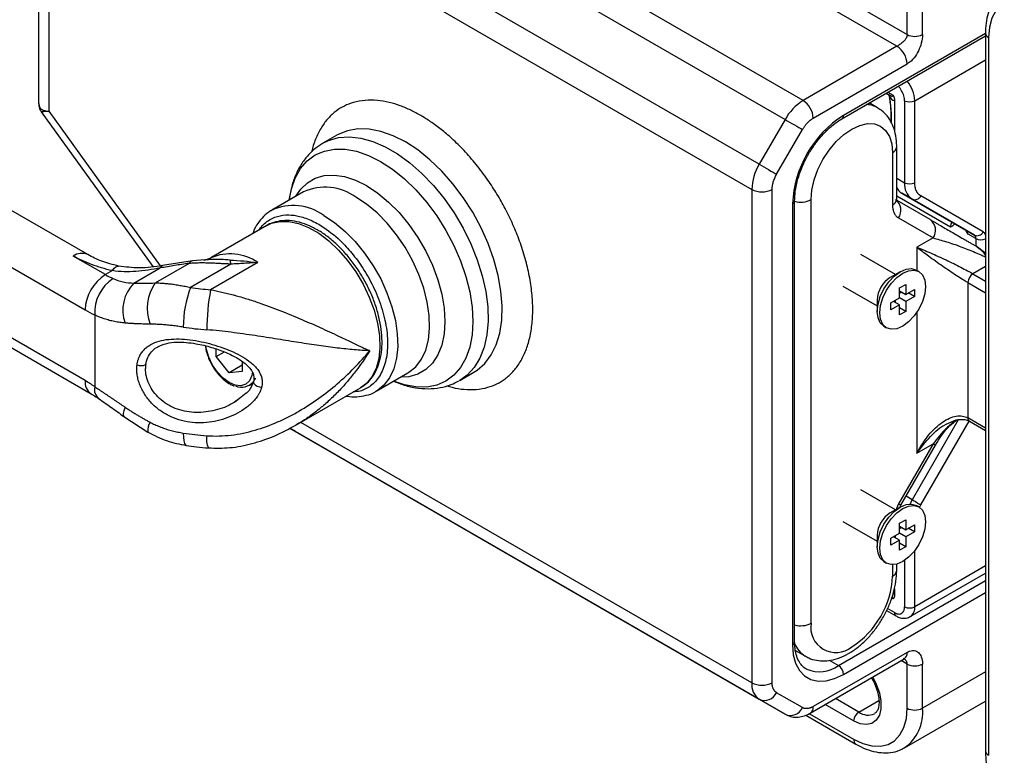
# Model space of a CAD drawing. Header units: millimetres. Extents: x 19 to 819, y 19 to 629.
# Tile 7 of 9: x 577 to 680, y 485 to 561. Entities that reach past the tile are written whole.
import ezdxf

# ---------------------------------------------------------------- set-up
doc = ezdxf.new("R2010")
doc.units = ezdxf.units.MM
doc.header["$LTSCALE"] = 3

msp = doc.modelspace()

# ---------------------------------------------------------------- linework, layer by layer
for p, q in [((658.642, 553.046), (607.655, 582.48)), ((605.78, 580.5), (656.767, 551.066)), ((654.077, 546.408), (603.09, 575.842)), ((602.314, 573.229), (653.301, 543.795)), ((646.883, 572.955), (669.476, 559.912)), ((668.415, 558.688), (646.088, 571.577)), ((579.054, 570.961), (579.054, 552.79)), ((580.153, 551.919), (580.153, 568.77)), ((669.476, 559.912), (669.476, 564.505)), ((671.067, 559.912), (671.067, 564.505)), ((662.691, 551.149), (677.631, 559.774)), ((677.631, 560.028), (662.846, 551.493)), ((677.631, 560.066), (677.631, 485.353)), ((668.415, 558.688), (658.642, 553.046)), ((677.961, 559.607), (677.961, 484.893)), ((659.702, 551.208), (669.476, 556.85)), ((670.271, 553.023), (677.631, 557.272)), ((667.292, 553.805), (667.632, 553.608)), ((667.468, 553.907), (668.008, 553.595)), ((667.636, 553.619), (667.699, 553.572)), ((584.159, 537.004), (556.03, 553.243)), ((579.054, 552.79), (579.098, 552.572)), ((666.399, 552.284), (665.528, 552.787)), ((668.15, 553.095), (668.15, 549.95)), ((669.21, 553.023), (669.21, 544.493)), ((670.271, 544.493), (670.271, 553.023)), ((579.326, 551.862), (590.943, 535.762)), ((591.754, 535.842), (580.153, 551.919)), ((656.767, 551.066), (654.077, 546.408)), ((667.788, 551.41), (667.788, 550.818)), ((667.814, 551.298), (667.814, 550.779)), ((655.888, 545.363), (658.577, 550.021)), ((552.408, 549.42), (583.887, 531.248)), ((608.569, 548.547), (608.651, 548.596)), ((610.114, 549.44), (608.651, 548.596)), ((667.952, 547.625), (667.952, 542.192)), ((668.392, 542.805), (668.392, 548.238)), ((668.392, 544.965), (669.21, 544.493)), ((606.634, 543.534), (603.316, 541.618)), ((653.301, 543.795), (653.301, 492.44)), ((655.422, 492.44), (655.422, 543.795)), ((668.926, 543.388), (669.987, 542.776)), ((675.419, 539.639), (668.926, 543.388)), ((657.543, 542.307), (657.543, 496.377)), ((657.763, 496.683), (657.763, 542.613)), ((659.467, 498.634), (659.467, 542.727)), ((673.983, 539.855), (668.392, 543.083)), ((671.869, 540.648), (668.423, 542.638)), ((669.987, 542.776), (676.48, 539.027)), ((677.385, 539.37), (670.892, 543.119)), ((583.887, 523.899), (552.408, 542.071)), ((553.03, 540.698), (584.508, 522.525)), ((668.574, 540.819), (672.18, 538.737)), ((602.818, 540.032), (596.984, 536.664)), ((676.48, 539.027), (675.419, 539.639)), ((672.18, 538.737), (670.498, 537.766)), ((676.635, 538.683), (675.843, 539.14)), ((676.635, 538.683), (676.635, 537.893)), ((670.498, 537.766), (670.498, 535.356)), ((677.696, 537.099), (676.616, 537.907)), ((676.803, 537.758), (676.616, 537.907)), ((586.008, 534.922), (582.659, 536.856)), ((595.07, 536.345), (591.952, 535.862)), ((596.356, 536.464), (595.07, 536.345)), ((596.427, 536.437), (596.23, 536.42)), ((601.859, 536.181), (596.954, 533.35)), ((668.255, 534.941), (664.656, 537.018)), ((586.729, 535.338), (586.008, 534.922)), ((588.977, 534.048), (591.7, 535.62)), ((594.719, 536.089), (591.203, 534.059)), ((599.073, 536.016), (594.864, 533.586)), ((668.747, 535.225), (667.7, 534.62)), ((670.7, 535.239), (670.435, 535.392)), ((677.631, 535.76), (676.331, 535.01)), ((675.801, 534.091), (675.801, 520.006)), ((675.801, 534.091), (677.631, 533.034)), ((676.331, 535.01), (677.631, 534.259)), ((662.763, 533.737), (666.361, 531.66)), ((668.695, 533.541), (669.331, 533.908)), ((668.695, 532.5), (668.695, 533.541)), ((668.695, 533.235), (669.331, 532.867)), ((668.695, 532.99), (668.907, 533.112)), ((669.331, 533.908), (669.331, 532.867)), ((669.331, 532.867), (670.233, 533.388)), ((670.233, 533.388), (670.233, 532.653)), ((666.361, 532.301), (666.361, 531.092)), ((667.793, 531.98), (668.695, 532.5)), ((668.695, 531.765), (668.058, 532.133)), ((668.27, 532.01), (668.27, 532.255)), ((669.331, 532.133), (668.695, 532.5)), ((670.233, 532.653), (669.331, 532.133)), ((669.331, 532.133), (669.331, 531.091)), ((670.233, 532.653), (669.596, 533.02)), ((667.793, 531.245), (667.793, 531.98)), ((668.695, 531.765), (667.793, 531.245)), ((668.695, 530.724), (668.695, 531.765)), ((669.331, 531.091), (668.695, 531.459)), ((669.331, 531.091), (668.695, 530.724)), ((670.498, 531.016), (670.498, 516.331)), ((584.888, 530.728), (584.888, 523.264)), ((667.06, 529.546), (667.325, 529.393)), ((597.536, 526.385), (597.536, 527.184)), ((597.536, 526.385), (598.397, 526.882)), ((598.889, 524.703), (597.536, 526.385)), ((600.241, 525.483), (598.889, 524.703)), ((600.241, 525.864), (600.241, 524.823)), ((600.241, 524.823), (598.889, 524.703)), ((614.19, 522.782), (617.508, 524.698)), ((622.9, 523.913), (622.83, 523.873)), ((622.9, 523.913), (624.363, 524.757)), ((600.976, 523.381), (601.331, 523.586)), ((605.842, 519.262), (612.567, 523.144)), ((614.279, 522.835), (614.19, 522.782)), ((600.651, 522.569), (599.431, 521.623)), ((587.933, 520.153), (590.43, 518.529)), ((674.782, 519.804), (669.987, 511.5)), ((677.631, 518.949), (675.801, 520.006)), ((605.78, 518.604), (605.197, 518.94)), ((605.197, 518.94), (654.077, 490.723)), ((653.301, 492.44), (606.34, 519.549)), ((670.892, 510.977), (675.921, 519.687)), ((673.525, 519.347), (674.335, 519.706)), ((675.956, 519.662), (677.631, 518.695)), ((656.767, 489.17), (605.78, 518.604)), ((672.18, 517.302), (668.574, 511.056)), ((668.812, 510.918), (672.418, 517.165)), ((670.498, 516.331), (672.18, 517.302)), ((668.255, 510.444), (664.656, 512.522)), ((669.987, 511.5), (669.357, 511.863)), ((668.747, 510.729), (667.7, 510.124)), ((668.574, 511.056), (668.298, 510.42)), ((668.697, 510.7), (668.812, 510.918)), ((670.7, 510.743), (670.435, 510.896)), ((670.77, 510.695), (670.892, 510.977)), ((662.763, 509.241), (666.361, 507.164)), ((668.695, 509.045), (669.331, 509.412)), ((668.695, 508.004), (668.695, 509.045)), ((668.695, 508.739), (669.331, 508.371)), ((668.695, 508.494), (668.907, 508.616)), ((669.331, 509.412), (669.331, 508.371)), ((669.331, 508.371), (670.233, 508.892)), ((670.233, 508.157), (669.596, 508.524)), ((670.233, 508.892), (670.233, 508.157)), ((666.361, 507.804), (666.361, 506.595)), ((667.793, 507.483), (668.695, 508.004)), ((667.793, 506.748), (667.793, 507.483)), ((668.695, 507.269), (668.058, 507.636)), ((668.27, 507.514), (668.27, 507.759)), ((669.331, 507.636), (668.695, 508.004)), ((670.233, 508.157), (669.331, 507.636)), ((669.331, 507.636), (669.331, 506.595)), ((668.695, 507.269), (667.793, 506.748)), ((668.695, 506.228), (668.695, 507.269)), ((669.331, 506.595), (668.695, 506.963)), ((669.331, 506.595), (668.695, 506.228)), ((670.271, 500.356), (670.271, 506.205)), ((667.06, 505.05), (667.325, 504.897)), ((667.952, 504.739), (667.952, 503.532)), ((668.392, 504.145), (668.392, 504.801)), ((669.21, 505.188), (669.21, 500.356)), ((677.631, 504.605), (670.271, 500.356)), ((669.805, 499.326), (677.631, 503.844)), ((662.316, 494.233), (677.631, 503.074)), ((662.846, 493.314), (677.631, 501.849)), ((668.065, 501.926), (668.15, 501.508)), ((668.15, 502.235), (668.15, 501.508)), ((668.008, 501.173), (667.875, 501.249)), ((667.335, 499.96), (668.305, 499.4)), ((668.15, 499.743), (667.436, 500.156)), ((657.849, 495.806), (658.899, 495.2)), ((669.476, 495.61), (659.702, 489.968)), ((659.391, 489.281), (669.165, 494.923)), ((661.362, 494.783), (662.316, 494.233)), ((669.476, 494.385), (668.854, 494.744)), ((669.165, 494.923), (669.221, 494.955)), ((669.476, 489.792), (669.476, 494.385)), ((671.067, 489.792), (671.067, 494.385)), ((659.038, 493.846), (658.941, 493.898)), ((677.631, 493.582), (671.067, 489.792)), ((658.577, 489.857), (655.888, 491.41)), ((654.077, 490.723), (656.767, 489.17)), ((663.907, 488.475), (660.951, 490.181)), ((664.437, 489.393), (662.012, 490.794)), ((664.437, 489.393), (666.542, 490.608)), ((669.202, 485.671), (677.631, 490.537)), ((658.916, 489.077), (664.14, 486.061)), ((659.317, 489.226), (663.907, 486.576))]:
    msp.add_line(p, q)
at = {"flags": 128}
for points in [[(683.529, 562.823), (682.562, 563.283), (681.625, 563.534), (680.745, 563.568), (679.95, 563.385), (679.264, 562.988), (678.707, 562.391), (678.297, 561.612), (678.045, 560.675), (677.961, 559.607)], [(656.767, 551.066), (656.988, 550.938), (657.23, 550.799), (657.482, 550.653), (657.736, 550.506), (657.982, 550.365), (658.209, 550.233), (658.41, 550.117), (658.577, 550.021)], [(659.467, 542.727), (659.548, 543.73), (659.79, 544.788), (660.182, 545.862), (660.71, 546.909), (661.352, 547.889), (662.086, 548.765), (662.882, 549.504), (663.71, 550.076), (664.537, 550.459), (665.333, 550.64), (666.067, 550.611), (666.71, 550.372), (667.237, 549.935), (667.629, 549.314), (667.871, 548.534), (667.952, 547.625)], [(667.788, 551.409), (667.794, 551.353), (667.814, 551.298)], [(617.238, 548.734), (615.95, 549.383), (614.682, 549.829), (613.457, 550.067), (612.293, 550.092), (611.211, 549.903), (610.228, 549.504), (610.143, 549.457)], [(608.651, 548.596), (609.244, 548.885), (610.279, 549.18), (611.404, 549.262), (612.601, 549.13), (613.85, 548.788), (615.13, 548.239), (616.421, 547.494), (617.702, 546.564), (618.951, 545.464), (620.148, 544.214), (621.273, 542.833), (622.308, 541.344), (623.235, 539.771), (624.04, 538.141), (624.709, 536.479), (625.232, 534.814), (625.599, 533.173), (625.805, 531.582), (625.847, 530.068), (625.723, 528.655), (625.436, 527.367), (624.99, 526.225), (624.392, 525.248), (623.654, 524.452), (622.9, 523.913)], [(624.356, 524.754), (624.697, 524.97), (625.502, 525.671), (626.172, 526.559), (626.694, 527.621), (627.062, 528.838), (627.268, 530.191), (627.309, 531.658), (627.185, 533.213), (626.898, 534.833), (626.452, 536.49), (625.855, 538.156), (625.116, 539.806), (624.248, 541.41), (623.265, 542.945), (622.183, 544.383), (621.019, 545.701), (619.794, 546.878), (618.527, 547.895), (617.238, 548.734)], [(605.138, 542.67), (605.368, 543.836), (605.772, 544.977), (606.328, 545.958), (607.026, 546.762), (607.855, 547.375), (608.8, 547.787), (609.846, 547.99), (610.973, 547.981), (612.163, 547.76), (613.396, 547.332), (614.651, 546.703)], [(614.651, 546.703), (615.905, 545.884), (617.138, 544.889), (618.328, 543.735), (619.456, 542.442), (620.501, 541.032), (621.446, 539.529), (622.275, 537.959), (622.974, 536.349), (623.53, 534.726), (623.934, 533.118), (624.179, 531.553), (624.261, 530.057), (624.179, 528.656), (623.934, 527.374), (623.53, 526.233), (622.974, 525.252), (622.275, 524.448), (621.446, 523.835), (620.501, 523.423), (619.456, 523.22), (618.328, 523.229), (617.138, 523.45), (616.012, 523.834)], [(654.077, 546.408), (654.299, 546.28), (654.54, 546.141), (654.793, 545.995), (655.047, 545.848), (655.292, 545.707), (655.52, 545.575), (655.721, 545.459), (655.888, 545.363)], [(605.838, 543.074), (606.335, 543.818), (607.033, 544.491), (607.855, 544.966), (608.787, 545.234), (609.808, 545.288), (610.899, 545.128), (612.036, 544.758), (613.196, 544.183)], [(613.196, 544.183), (614.357, 543.417), (615.494, 542.475), (616.584, 541.376), (617.606, 540.143), (618.537, 538.8), (619.36, 537.375), (620.057, 535.896), (620.615, 534.395), (621.022, 532.901), (621.269, 531.445), (621.352, 530.057), (621.269, 528.765), (621.022, 527.594), (620.615, 526.57), (620.057, 525.713), (619.36, 525.04), (618.537, 524.564), (617.606, 524.297), (616.712, 524.238)], [(617.508, 524.698), (617.607, 524.757), (618.325, 525.339), (618.91, 526.108), (619.349, 527.047), (619.633, 528.138), (619.756, 529.355), (619.715, 530.675), (619.511, 532.067), (619.149, 533.503), (618.635, 534.953), (617.982, 536.384), (617.203, 537.767), (616.314, 539.072), (615.335, 540.272), (614.287, 541.34), (613.191, 542.255), (612.071, 542.996)], [(602.818, 540.032), (603.306, 540.262), (604.169, 540.465), (605.115, 540.46), (606.121, 540.247), (607.164, 539.83), (608.22, 539.221), (609.263, 538.433), (610.269, 537.484), (611.215, 536.397), (612.079, 535.198), (612.839, 533.913), (613.479, 532.575), (613.983, 531.213), (614.34, 529.86), (614.541, 528.547), (614.581, 527.306), (614.46, 526.165), (614.181, 525.151), (613.749, 524.288), (613.175, 523.596), (612.567, 523.144)], [(608.753, 541.08), (609.872, 540.339), (610.968, 539.425), (612.017, 538.356), (612.996, 537.157), (613.884, 535.851), (614.664, 534.468), (615.317, 533.037), (615.83, 531.588), (616.193, 530.151), (616.396, 528.759), (616.437, 527.44), (616.315, 526.222), (616.031, 525.132), (615.592, 524.192), (615.007, 523.423), (614.289, 522.841), (614.279, 522.835)], [(586.729, 535.338), (586.919, 535.585), (587.102, 535.747), (587.274, 535.82), (587.377, 535.818)], [(667.06, 529.546), (667.06, 529.546), (666.681, 529.898), (666.443, 530.425), (666.361, 531.092), (666.443, 531.852), (666.681, 532.654), (667.06, 533.444), (667.554, 534.167), (668.13, 534.775), (668.748, 535.225), (669.365, 535.488), (669.941, 535.545), (670.435, 535.392)], [(666.626, 530.939), (666.708, 531.699), (666.946, 532.501), (667.325, 533.291), (667.82, 534.014), (668.395, 534.622), (669.013, 535.072), (669.631, 535.335), (670.206, 535.392), (670.7, 535.239), (671.08, 534.887), (671.318, 534.36), (671.399, 533.694), (671.318, 532.934), (671.08, 532.131), (670.7, 531.342), (670.206, 530.618), (669.631, 530.011), (669.013, 529.56), (668.395, 529.298), (667.82, 529.241), (667.325, 529.393), (666.946, 529.745), (666.708, 530.272), (666.626, 530.939)], [(596.776, 526.317), (596.532, 527.137), (596.475, 527.49)], [(601.312, 524.786), (601.245, 524.416), (601.001, 523.878), (600.614, 523.518), (600.108, 523.362), (599.52, 523.42), (598.889, 523.689), (598.257, 524.149), (597.669, 524.77), (597.164, 525.51), (596.776, 526.317)], [(601.599, 524.16), (601.586, 524.126), (601.473, 523.89)], [(601.426, 523.815), (601.426, 523.813), (601.428, 523.684), (601.5, 523.55), (601.635, 523.424), (601.82, 523.318), (602.038, 523.243), (602.267, 523.205)], [(588.049, 521.13), (587.913, 520.756), (587.851, 520.458), (587.867, 520.249), (587.933, 520.153)], [(594.109, 518.437), (594.123, 517.991), (594.166, 517.627), (594.236, 517.358), (594.33, 517.195), (594.419, 517.146)], [(667.06, 505.05), (667.06, 505.05), (666.681, 505.402), (666.443, 505.929), (666.361, 506.595), (666.443, 507.356), (666.681, 508.158), (667.06, 508.948), (667.554, 509.671), (668.13, 510.278), (668.748, 510.729), (669.365, 510.992), (669.941, 511.049), (670.435, 510.896)], [(666.626, 506.442), (666.708, 507.203), (666.946, 508.005), (667.325, 508.795), (667.82, 509.518), (668.395, 510.125), (669.013, 510.576), (669.631, 510.839), (670.206, 510.895), (670.7, 510.743), (671.08, 510.391), (671.318, 509.864), (671.399, 509.198), (671.318, 508.438), (671.08, 507.635), (670.7, 506.846), (670.206, 506.122), (669.631, 505.515), (669.013, 505.064), (668.395, 504.802), (667.82, 504.745), (667.325, 504.897), (666.946, 505.249), (666.708, 505.776), (666.626, 506.442)], [(668.574, 511.056), (668.699, 510.983), (668.78, 510.937), (668.811, 510.919), (668.812, 510.918)], [(669.987, 511.5), (669.812, 511.176), (669.752, 511.053)], [(669.987, 511.5), (670.098, 511.436), (670.219, 511.366), (670.345, 511.293), (670.472, 511.22), (670.595, 511.149), (670.709, 511.083), (670.809, 511.025), (670.892, 510.977)], [(657.543, 496.377), (657.624, 495.36), (657.863, 494.467), (658.254, 493.725), (658.784, 493.156), (659.438, 492.779), (660.195, 492.604), (661.033, 492.636), (661.926, 492.875), (662.846, 493.314)], [(665.886, 493.03), (666.264, 492.3), (666.585, 491.409), (666.75, 490.539), (666.75, 489.742), (666.585, 489.063), (666.264, 488.543), (665.806, 488.21), (665.238, 488.085), (664.592, 488.175), (663.907, 488.475)], [(663.907, 486.576), (664.874, 486.116), (665.812, 485.865), (666.691, 485.83), (667.486, 486.014), (668.173, 486.411), (668.73, 487.007), (669.14, 487.787), (669.391, 488.724), (669.476, 489.792)]]:
    msp.add_lwpolyline(points, dxfattribs=at)
for centre, radius, start, end in [((670.271, 561.448), 1.729, 242.60967, 297.39033), ((678.169, 560.104), 0.539, 184.04307, 247.2623), ((667.173, 556.746), 2.305, 2.60548, 57.39452), ((666.816, 552.862), 3.459, 2.67148, 39.6377), ((661.505, 548.455), 5.41, 121.95467, 151.14439), ((657.399, 551.104), 2.305, 2.60548, 57.39452), ((665.072, 549.941), 2.692, 59.65779, 86.19537), ((669.741, 554.046), 1.153, 242.60967, 297.39033), ((669.009, 541.811), 11.476, 122.4764, 177.5236), ((662.471, 551.456), 0.377, 305.73001, 5.61759), ((667.674, 548.289), 0.719, 292.73763, 355.95764), ((658.708, 543.61), 5.411, 148.85627, 178.0435), ((671.088, 544.308), 1.887, 174.37962, 234.30196), ((669.741, 545.516), 1.153, 242.60967, 297.39033), ((608.894, 538.63), 5.4, 53.95184, 114.73771), ((654.361, 545.842), 2.306, 242.60967, 297.39033), ((669.644, 544.588), 1.398, 206.35304, 239.11089), ((657.387, 542.651), 0.377, 294.38135, 354.22848), ((658.396, 544.835), 2.365, 254.46393, 296.92502), ((667.641, 542.88), 0.754, 294.37466, 354.3052), ((667.443, 541.616), 1.383, 324.81491, 53.64876), ((670.265, 543.41), 0.692, 246.35693, 335.1837), ((605.577, 536.719), 5.395, 53.93801, 114.89286), ((671.049, 539.534), 1.383, 324.81491, 53.64876), ((675.093, 539.81), 1.111, 149.23025, 177.65689), ((676.757, 539.66), 0.692, 246.35693, 335.1837), ((676.26, 538.72), 0.377, 354.37962, 54.30196), ((677.168, 539.722), 1.168, 242.8269, 293.36749), ((583.537, 535.629), 1.509, 65.69288, 125.61758), ((595.169, 535.841), 0.514, 101.03112, 151.06923), ((598.994, 532.11), 4.978, 54.87485, 113.81469), ((595.643, 535.541), 3.463, 7.88211, 15.07226), ((592.042, 535.515), 0.359, 104.5898, 162.91274), ((588.493, 531.038), 4.61, 122.60548, 177.39452), ((589.138, 530.956), 4.256, 123.34383, 183.07341), ((590.929, 543.423), 9.822, 239.93663, 245.13325), ((669.22, 532.197), 2.86, 122.08586, 177.91952), ((676.952, 534.039), 1.153, 122.60548, 177.39452), ((591.805, 531.232), 3.991, 135.12638, 199.77252), ((594.855, 531.42), 4.506, 144.14564, 201.5013), ((605.86, 529.44), 11.752, 159.34602, 179.90493), ((599.128, 562.038), 28.77, 261.47688, 265.66648), ((618.892, 529.185), 22.33, 169.25082, 180.00477), ((590.12, 542.016), 12.442, 239.93663, 245.13325), ((599.114, 562.86), 33.774, 261.47688, 265.66648), ((589.746, 526.531), 1.076, 245.72188, 294.80855), ((585.39, 523.751), 1.51, 174.3907, 234.17493), ((576.655, 511.399), 14.441, 55.24083, 59.94578), ((586.129, 522.992), 1.27, 167.67492, 231.66554), ((600.202, 524.74), 1.535, 244.70364, 322.9092), ((676.169, 519.965), 0.37, 173.70115, 234.98667), ((591.847, 518.749), 1.434, 145.673, 188.81343), ((599.114, 551.837), 33.774, 261.47688, 265.66648), ((598.62, 517.779), 2.093, 169.49828, 205.25705), ((490.567, 202.615), 363.334, 59.9665, 60.00991), ((669.22, 507.701), 2.86, 122.08586, 177.91952), ((658.741, 503.951), 9.221, 302.60548, 357.39452), ((667.641, 504.22), 0.754, 294.3762, 354.28751), ((669.741, 501.38), 1.153, 242.60967, 297.39033), ((669.141, 500.246), 1.136, 306.32979, 5.56511), ((668.525, 499.707), 0.377, 174.38023, 234.29499), ((658.4, 500.7), 2.325, 254.08505, 297.3039), ((662.053, 498.214), 2.62, 170.78596, 309.20329), ((657.388, 496.72), 0.377, 294.37466, 354.3052), ((660.356, 497.627), 2.832, 202.48269, 238.23383), ((668.741, 495.529), 0.739, 305.01333, 6.29885), ((660.323, 497.036), 3.439, 248.05376, 305.4088), ((661.695, 493.262), 1.153, 2.60548, 57.39452), ((670.271, 495.92), 1.729, 242.60967, 297.39033), ((655.178, 492.255), 1.887, 174.37962, 234.30196), ((654.361, 494.487), 2.306, 242.60967, 297.39033), ((654.632, 491.99), 1.384, 246.35693, 335.1837), ((657.321, 490.437), 1.384, 246.35693, 335.1837), ((658.968, 489.887), 0.739, 304.81999, 6.31651), ((665.059, 488.422), 1.153, 122.60548, 177.39452), ((665.402, 490.713), 1.634, 233.83447, 294.55635), ((666.7, 489.288), 4.396, 304.28683, 6.57983), ((670.271, 491.327), 1.729, 242.60967, 297.39033), ((664.442, 486.508), 0.539, 172.74252, 235.96005), ((678.194, 485.409), 0.566, 185.6948, 245.62534)]:
    msp.add_arc(centre, radius, start, end)
msp.add_ellipse((675.963, 538.459), major_axis=(-0.625, 1.194), ratio=0.1787227, start_param=5.2230096, end_param=6.0084077)
for points, knots in [([(679.906, 564.662), (679.793, 564.606), (679.416, 564.423), (678.89, 563.923), (678.353, 563.201), (677.96, 562.336), (677.711, 561.361), (677.636, 560.579), (677.632, 560.138), (677.631, 560.066)], [0, 0, 0, 0, 0.0748986, 0.2480983, 0.4212486, 0.5982406, 0.7811692, 0.964335, 1, 1, 1, 1]), ([(669.476, 559.912), (669.475, 559.889), (669.474, 559.843), (669.463, 559.773), (669.446, 559.702), (669.423, 559.632), (669.393, 559.562), (669.342, 559.464), (669.248, 559.331), (669.104, 559.18), (668.938, 559.041), (668.798, 558.939), (668.685, 558.861), (668.597, 558.801), (668.506, 558.742), (668.446, 558.706), (668.415, 558.688)], [0, 0, 0, 0, 0.0465296, 0.0929957, 0.1394677, 0.1860152, 0.2327071, 0.2796121, 0.3859624, 0.5192601, 0.6321269, 0.7443029, 0.8043594, 0.8618929, 0.9289399, 1, 1, 1, 1]), ([(671.067, 559.912), (671.067, 559.6), (671.019, 559.308), (670.876, 558.748), (670.778, 558.48), (670.532, 557.966), (670.383, 557.719), (670.01, 557.254), (669.788, 557.031), (669.476, 556.85)], [0, 0, 0, 0, 0.25, 0.25, 0.5, 0.5, 0.75, 0.75, 1, 1, 1, 1]), ([(667.545, 553.757), (667.567, 553.642), (667.633, 553.293), (667.711, 552.697), (667.776, 552.008), (667.784, 551.607), (667.788, 551.408)], [0, 0, 0, 0, 0.143131, 0.4347336, 0.7193168, 1, 1, 1, 1]), ([(668.15, 553.095), (668.145, 553.088), (668.135, 553.073), (668.119, 553.057), (668.101, 553.046), (668.081, 553.041), (668.047, 553.039), (667.997, 553.058), (667.899, 553.135), (667.79, 553.275), (667.676, 553.461), (667.617, 553.574), (667.587, 553.63)], [0, 0, 0, 0, 0.0360546, 0.073413, 0.1122334, 0.1526571, 0.1948092, 0.310466, 0.4362798, 0.7121845, 0.8542214, 1, 1, 1, 1]), ([(667.587, 553.63), (667.596, 553.578), (667.614, 553.473), (667.639, 553.315), (667.663, 553.159), (667.685, 553.004), (667.705, 552.85), (667.723, 552.698), (667.74, 552.546), (667.761, 552.346), (667.782, 552.102), (667.8, 551.821), (667.811, 551.55), (667.813, 551.382), (667.814, 551.298)], [0, 0, 0, 0, 0.064975, 0.1292768, 0.1930206, 0.2563242, 0.3193083, 0.382095, 0.4448079, 0.507571, 0.6319309, 0.754749, 0.8770823, 1, 1, 1, 1]), ([(667.699, 553.572), (667.723, 553.559), (667.77, 553.536), (667.834, 553.512), (667.888, 553.499), (667.931, 553.497), (667.965, 553.506), (667.989, 553.525), (668.005, 553.553), (668.007, 553.581), (668.008, 553.595)], [0, 0, 0, 0, 0.1996189, 0.375176, 0.5272089, 0.656549, 0.7634797, 0.8537089, 0.9307156, 1, 1, 1, 1]), ([(668.008, 553.595), (668.017, 553.579), (668.036, 553.548), (668.06, 553.498), (668.082, 553.447), (668.101, 553.394), (668.124, 553.317), (668.146, 553.214), (668.148, 553.136), (668.15, 553.095)], [0, 0, 0, 0, 0.0967112, 0.1941554, 0.2933275, 0.3951717, 0.5005606, 0.7420531, 1, 1, 1, 1]), ([(669.21, 553.023), (669.196, 553.185), (669.175, 553.435), (669.074, 553.709), (668.994, 553.894), (668.858, 554.153), (668.69, 554.424), (668.555, 554.533), (668.554, 554.534)], [0, 0, 0, 0, 0.3191064, 0.4926144, 0.5031608, 0.6664052, 0.9986763, 1, 1, 1, 1]), ([(579.074, 552.581), (579.092, 552.441), (579.124, 552.185), (579.259, 551.969), (579.32, 551.871)], [0, 0, 0, 0, 0.5463214, 1, 1, 1, 1]), ([(579.098, 552.572), (579.107, 552.514), (579.135, 552.322), (579.342, 552.131), (579.678, 551.976), (579.994, 551.938), (580.153, 551.919)], [0, 0, 0, 0, 0.1260467, 0.417169, 0.7085175, 1, 1, 1, 1]), ([(618.829, 551.49), (618.484, 551.679), (617.771, 552.069), (616.676, 552.522), (615.509, 552.877), (614.284, 553.083), (613.026, 553.095), (611.881, 552.889), (610.875, 552.5), (609.998, 551.961), (609.204, 551.239), (608.496, 550.311), (607.933, 549.181), (607.595, 548.293), (607.502, 547.757), (607.492, 547.704)], [0, 0, 0, 0, 0.06647113, 0.13735135, 0.21257503, 0.29732384, 0.38717254, 0.48195194, 0.56049481, 0.63905534, 0.72426887, 0.80949998, 0.89982417, 0.99016594, 1, 1, 1, 1]), ([(580.153, 551.919), (579.886, 551.896), (579.486, 551.861), (579.3, 551.874), (579.331, 551.87), (579.336, 551.87)], [0, 0, 0, 0, 0.623642, 0.9364788, 1, 1, 1, 1]), ([(668.392, 548.238), (668.386, 548.437), (668.372, 549.008), (668.215, 549.854), (667.882, 550.729), (667.415, 551.442), (666.928, 551.959), (666.561, 552.162), (666.432, 552.233)], [0, 0, 0, 0, 0.1193741, 0.3410433, 0.5356148, 0.7216585, 0.9019258, 1, 1, 1, 1]), ([(621.555, 523.361), (621.736, 523.303), (622.346, 523.108), (623.373, 522.958), (624.632, 522.937), (625.777, 523.146), (626.783, 523.534), (627.66, 524.073), (628.455, 524.794), (629.159, 525.726), (629.737, 526.845), (630.169, 528.162), (630.437, 529.641), (630.526, 531.264), (630.437, 532.992), (630.169, 534.779), (629.737, 536.596), (629.16, 538.381), (628.455, 540.126), (627.66, 541.766), (626.783, 543.317), (625.778, 544.866), (624.632, 546.395), (623.375, 547.835), (622.15, 549.043), (620.982, 550.036), (619.887, 550.848), (619.174, 551.281), (618.829, 551.49)], [0, 0, 0, 0, 0.0164078, 0.0553557, 0.0966473, 0.1402049, 0.1763007, 0.2124046, 0.2515661, 0.2907356, 0.3322457, 0.3737639, 0.4165566, 0.4593575, 0.5021502, 0.5449511, 0.5864613, 0.6279795, 0.6671409, 0.7063104, 0.7424062, 0.7785102, 0.8220607, 0.8633511, 0.9023072, 0.9368687, 0.9694478, 1, 1, 1, 1]), ([(657.763, 542.613), (657.766, 542.774), (657.777, 543.246), (657.897, 544.093), (658.167, 545.148), (658.569, 546.222), (659.088, 547.279), (659.711, 548.286), (660.417, 549.212), (661.181, 550.023), (661.951, 550.685), (662.454, 551.001), (662.691, 551.149)], [0, 0, 0, 0, 0.05490654, 0.16048295, 0.26652402, 0.37297545, 0.47972759, 0.5866135, 0.69343044, 0.79994738, 0.90598077, 1, 1, 1, 1]), ([(658.577, 550.021), (658.599, 550.057), (658.642, 550.13), (658.71, 550.236), (658.781, 550.339), (658.855, 550.439), (658.932, 550.535), (659.011, 550.628), (659.113, 550.74), (659.24, 550.866), (659.391, 550.997), (659.546, 551.113), (659.65, 551.177), (659.702, 551.208)], [0, 0, 0, 0, 0.0719773, 0.1433971, 0.2144842, 0.2854665, 0.3565728, 0.4280308, 0.5000648, 0.6256162, 0.7499742, 0.8743615, 1, 1, 1, 1]), ([(608.552, 548.52), (608.286, 548.35), (607.704, 547.978), (606.947, 547.204), (606.27, 546.261), (605.737, 545.179), (605.337, 543.983), (605.2, 543.107), (605.132, 542.667)], [0, 0, 0, 0, 0.1389631, 0.3054264, 0.4731838, 0.6446524, 0.8212822, 1, 1, 1, 1]), ([(655.422, 543.795), (655.422, 543.83), (655.423, 543.899), (655.431, 544.006), (655.443, 544.115), (655.461, 544.226), (655.483, 544.338), (655.51, 544.452), (655.55, 544.596), (655.607, 544.77), (655.688, 544.97), (655.78, 545.169), (655.852, 545.298), (655.888, 545.363)], [0, 0, 0, 0, 0.0719773, 0.1433971, 0.2144842, 0.2854665, 0.3565728, 0.4280308, 0.5000648, 0.6256162, 0.7499742, 0.8743615, 1, 1, 1, 1]), ([(670.892, 543.119), (670.868, 543.134), (670.819, 543.164), (670.751, 543.216), (670.687, 543.273), (670.628, 543.337), (670.572, 543.406), (670.521, 543.481), (670.474, 543.561), (670.418, 543.676), (670.359, 543.831), (670.308, 544.035), (670.277, 544.255), (670.273, 544.413), (670.271, 544.493)], [0, 0, 0, 0, 0.0630226, 0.1255953, 0.187868, 0.2499929, 0.3121234, 0.3744126, 0.4370126, 0.5000732, 0.6256333, 0.7499929, 0.8743746, 1, 1, 1, 1]), ([(668.417, 542.587), (668.413, 542.594), (668.404, 542.607), (668.395, 542.743), (668.392, 542.805)], [0, 0, 0, 0, 0.5515639, 1, 1, 1, 1]), ([(603.31, 541.602), (603.276, 541.587), (602.962, 541.443), (602.464, 541.001), (601.861, 540.275), (601.49, 539.652), (601.362, 539.249), (601.34, 539.179)], [0, 0, 0, 0, 0.0366562, 0.3355119, 0.6340009, 0.9361818, 1, 1, 1, 1]), ([(667.952, 542.192), (667.953, 542.152), (667.954, 542.072), (667.961, 541.957), (667.974, 541.845), (667.992, 541.737), (668.014, 541.634), (668.042, 541.534), (668.075, 541.439), (668.125, 541.317), (668.2, 541.178), (668.307, 541.034), (668.43, 540.911), (668.526, 540.85), (668.574, 540.819)], [0, 0, 0, 0, 0.0630226, 0.1255953, 0.187868, 0.2499929, 0.3121234, 0.3744126, 0.4370126, 0.5000732, 0.6256333, 0.7499929, 0.8743746, 1, 1, 1, 1]), ([(602.005, 539.563), (602.109, 539.71), (602.35, 540.05), (602.805, 540.449), (603.341, 540.782), (604.075, 541.064), (605.025, 541.187), (606.041, 541.054), (606.874, 540.804), (607.545, 540.531), (607.996, 540.285), (608.222, 540.162)], [0, 0, 0, 0, 0.0826535, 0.190607, 0.2901457, 0.3896479, 0.5696625, 0.7306726, 0.8205941, 0.9101, 1, 1, 1, 1]), ([(608.067, 539.586), (607.883, 539.687), (607.352, 539.979), (606.467, 540.326), (605.435, 540.551), (604.441, 540.575), (603.532, 540.375), (602.927, 540.142), (602.67, 539.934), (602.645, 539.915)], [0, 0, 0, 0, 0.0956274, 0.2766715, 0.4576739, 0.6366646, 0.8116717, 0.9820713, 1, 1, 1, 1]), ([(671.869, 540.648), (671.912, 540.623), (671.999, 540.573), (672.134, 540.495), (672.273, 540.415), (672.416, 540.332), (672.562, 540.248), (672.713, 540.161), (672.999, 539.996), (673.436, 539.743), (674.049, 539.389), (674.686, 539.021), (675.232, 538.706), (675.667, 538.455), (675.984, 538.272), (676.3, 538.09), (676.511, 537.967), (676.616, 537.907)], [0, 0, 0, 0, 0.0379449, 0.0757584, 0.1134634, 0.1510826, 0.1886392, 0.2261562, 0.263657, 0.3970179, 0.5275357, 0.6541951, 0.7765553, 0.8342571, 0.890598, 0.9457756, 1, 1, 1, 1]), ([(674.402, 540.235), (674.366, 540.174), (674.263, 539.998), (674.09, 539.917), (673.984, 539.856), (673.983, 539.855)], [0, 0, 0, 0, 0.3450859, 0.9951113, 1, 1, 1, 1]), ([(612.584, 523.182), (612.743, 523.274), (613.155, 523.511), (613.693, 524.088), (614.192, 524.867), (614.55, 525.789), (614.766, 526.834), (614.831, 527.985), (614.744, 529.215), (614.507, 530.496), (614.128, 531.798), (613.615, 533.095), (612.98, 534.359), (612.236, 535.567), (611.399, 536.692), (610.484, 537.714), (609.508, 538.607), (608.693, 539.212), (608.208, 539.502), (608.067, 539.586)], [0, 0, 0, 0, 0.0369922, 0.0960443, 0.1554742, 0.2161311, 0.2781636, 0.3411557, 0.4045661, 0.4679867, 0.5312928, 0.5944832, 0.6575991, 0.7206976, 0.7838349, 0.8470624, 0.9104467, 0.9740479, 1, 1, 1, 1]), ([(608.222, 540.162), (608.9, 539.708), (609.984, 538.982), (611.419, 537.492), (612.371, 536.276), (613.103, 535.146), (613.641, 534.194), (614.129, 533.188), (614.562, 532.117), (614.916, 531.022), (615.271, 529.53), (615.456, 527.718), (615.236, 525.81), (614.711, 524.548), (614.129, 523.78), (613.642, 523.336), (613.102, 523.011), (612.513, 522.762), (612.055, 522.728), (611.815, 522.71)], [0, 0, 0, 0, 0.1083974, 0.1733952, 0.246065, 0.2862476, 0.3264155, 0.3700097, 0.4135892, 0.4597973, 0.5059907, 0.6010615, 0.6961323, 0.7883646, 0.8319588, 0.8755384, 0.9157209, 0.9558888, 1, 1, 1, 1]), ([(677.631, 539.02), (677.627, 539.049), (677.599, 539.224), (677.482, 539.304), (677.385, 539.37)], [0, 0, 0, 0, 0.168816, 1, 1, 1, 1]), ([(672.18, 538.737), (672.62, 538.618), (673.468, 538.391), (674.973, 537.879), (676.272, 537.372), (677.161, 536.986), (677.509, 536.818), (677.631, 536.759)], [0, 0, 0, 0, 0.3053666, 0.5886473, 0.8334731, 0.9413516, 1, 1, 1, 1]), ([(675.801, 534.091), (675.454, 534.291), (675.038, 534.548), (674.131, 535.133), (673.64, 535.461), (672.659, 536.141), (672.168, 536.493), (671.261, 537.165), (670.845, 537.485), (670.498, 537.766)], [0, 0, 0, 0, 0.25, 0.25, 0.5, 0.5, 0.75, 0.75, 1, 1, 1, 1]), ([(670.498, 537.766), (670.914, 537.605), (671.4, 537.405), (672.435, 536.955), (672.984, 536.706), (674.064, 536.196), (674.594, 535.935), (675.555, 535.442), (675.984, 535.21), (676.331, 535.01)], [0, 0, 0, 0, 0.25, 0.25, 0.5, 0.5, 0.75, 0.75, 1, 1, 1, 1]), ([(677.631, 536.954), (677.539, 537.085), (677.318, 537.397), (676.992, 537.625), (676.803, 537.758)], [0, 0, 0, 0, 0.4184706, 1, 1, 1, 1]), ([(586.729, 535.338), (585.966, 535.507), (585.243, 535.718), (583.879, 536.225), (583.236, 536.523), (582.659, 536.856)], [0, 0, 0, 0, 0.5, 0.5, 1, 1, 1, 1]), ([(587.377, 535.818), (586.774, 535.971), (585.578, 536.275), (584.629, 536.763), (584.159, 537.004)], [0, 0, 0, 0, 0.5047095, 1, 1, 1, 1]), ([(599.073, 536.016), (598.999, 536.019), (598.848, 536.025), (598.619, 536.036), (598.383, 536.048), (598.14, 536.061), (597.89, 536.075), (597.634, 536.088), (597.371, 536.101), (597.101, 536.113), (596.748, 536.125), (596.309, 536.136), (595.787, 536.136), (595.252, 536.124), (594.899, 536.101), (594.719, 536.089)], [0, 0, 0, 0, 0.0487457, 0.09915579, 0.15126731, 0.20511383, 0.26072575, 0.31813069, 0.37735372, 0.43841772, 0.50134352, 0.6190806, 0.74137624, 0.86832207, 1, 1, 1, 1]), ([(596.98, 536.665), (596.973, 536.66), (596.855, 536.575), (596.61, 536.494), (596.42, 536.469), (596.424, 536.469), (596.424, 536.468)], [0, 0, 0, 0, 0.0316263, 0.5595142, 0.9589913, 1, 1, 1, 1]), ([(598.987, 536.441), (598.328, 536.483), (597.43, 536.54), (596.639, 536.459), (596.427, 536.437)], [0, 0, 0, 0, 0.7330571, 1, 1, 1, 1]), ([(601.859, 536.181), (601.588, 536.164), (601.124, 536.135), (600.415, 536.091), (599.757, 536.052), (599.293, 536.027), (599.073, 536.016)], [0, 0, 0, 0, 0.2914311, 0.4999956, 0.7638227, 1, 1, 1, 1]), ([(591.7, 535.62), (591.283, 535.535), (590.863, 535.458), (590.023, 535.333), (589.603, 535.285), (588.353, 535.196), (587.53, 535.209), (586.729, 535.338)], [0, 0, 0, 0, 0.25, 0.25, 0.5, 0.5, 1, 1, 1, 1]), ([(591.946, 535.861), (591.143, 535.742), (589.621, 535.517), (588.097, 535.721), (587.377, 535.818)], [0, 0, 0, 0, 0.5274724, 1, 1, 1, 1]), ([(594.719, 536.089), (594.223, 536.026), (593.72, 535.948), (592.711, 535.786), (592.205, 535.702), (591.7, 535.62)], [0, 0, 0, 0, 0.5, 0.5, 1, 1, 1, 1]), ([(591.203, 534.059), (591.284, 534.059), (591.446, 534.057), (591.694, 534.049), (591.944, 534.036), (592.198, 534.017), (592.454, 533.994), (592.713, 533.966), (592.974, 533.934), (593.238, 533.897), (593.504, 533.855), (593.772, 533.809), (594.042, 533.76), (594.315, 533.706), (594.588, 533.648), (594.772, 533.606), (594.864, 533.586)], [0, 0, 0, 0, 0.07152, 0.1429885, 0.2144147, 0.2858082, 0.3571781, 0.428534, 0.4998852, 0.571241, 0.642611, 0.7140044, 0.7854307, 0.8568991, 0.9284191, 1, 1, 1, 1]), ([(596.954, 533.35), (597.05, 533.333), (597.242, 533.298), (597.533, 533.241), (597.827, 533.18), (598.122, 533.114), (598.42, 533.045), (598.72, 532.973), (599.022, 532.896), (599.325, 532.816), (599.952, 532.644), (600.915, 532.356), (602.537, 531.815), (604.531, 531.067), (606.676, 530.17), (608.709, 529.265), (610.194, 528.572), (611.332, 528.034), (611.948, 527.741), (612.417, 527.518), (612.749, 527.361), (613.129, 527.181), (613.387, 527.06), (613.526, 526.996)], [0, 0, 0, 0, 0.0145807, 0.0292507, 0.0440119, 0.0588661, 0.0738151, 0.0888608, 0.1040049, 0.1192491, 0.1345951, 0.1985797, 0.265054, 0.3844997, 0.5155414, 0.6292206, 0.7584231, 0.8152346, 0.8789824, 0.9016476, 0.9293723, 0.9621565, 1, 1, 1, 1]), ([(588.049, 529.882), (587.956, 529.891), (587.77, 529.908), (587.493, 529.944), (587.219, 529.987), (586.947, 530.038), (586.679, 530.097), (586.413, 530.164), (586.151, 530.238), (585.891, 530.32), (585.635, 530.41), (585.382, 530.508), (585.133, 530.613), (584.97, 530.689), (584.888, 530.728)], [0, 0, 0, 0, 0.08414842, 0.16806415, 0.2517722, 0.33529777, 0.41866621, 0.50190301, 0.58503381, 0.66808432, 0.75108034, 0.83404771, 0.91701231, 1, 1, 1, 1]), ([(590.663, 529.769), (590.543, 529.77), (590.301, 529.772), (589.938, 529.78), (589.569, 529.791), (589.194, 529.807), (588.815, 529.827), (588.432, 529.852), (588.178, 529.872), (588.049, 529.882)], [0, 0, 0, 0, 0.1319783, 0.2675823, 0.4068123, 0.5496687, 0.6961519, 0.8462622, 1, 1, 1, 1]), ([(594.109, 529.46), (594.012, 529.474), (593.82, 529.503), (593.534, 529.542), (593.252, 529.579), (592.975, 529.613), (592.701, 529.643), (592.432, 529.671), (592.167, 529.695), (591.906, 529.716), (591.649, 529.734), (591.396, 529.748), (591.147, 529.759), (590.903, 529.766), (590.743, 529.768), (590.663, 529.769)], [0, 0, 0, 0, 0.0807628, 0.160759, 0.2400209, 0.3185817, 0.3964756, 0.4737376, 0.5504038, 0.6265108, 0.7020962, 0.7771983, 0.8518564, 0.9261101, 1, 1, 1, 1]), ([(613.526, 526.996), (613.014, 527.015), (612.473, 527.051), (611.341, 527.149), (610.753, 527.211), (609.528, 527.359), (608.892, 527.444), (607.568, 527.634), (606.879, 527.739), (605.8, 527.907), (605.433, 527.965), (604.691, 528.083), (604.315, 528.143), (603.173, 528.325), (602.391, 528.45), (601.18, 528.632), (600.768, 528.693), (599.937, 528.81), (599.52, 528.867), (598.262, 529.026), (597.417, 529.118), (596.562, 529.183)], [0, 0, 0, 0, 0.125, 0.125, 0.25, 0.25, 0.375, 0.375, 0.5, 0.5, 0.5625, 0.5625, 0.625, 0.625, 0.75, 0.75, 0.8125, 0.8125, 0.875, 0.875, 1, 1, 1, 1]), ([(589.303, 525.55), (589.311, 525.601), (589.326, 525.702), (589.358, 525.85), (589.396, 525.995), (589.441, 526.136), (589.493, 526.273), (589.59, 526.495), (589.756, 526.786), (590.026, 527.118), (590.349, 527.407), (590.843, 527.733), (591.575, 528.028), (592.584, 528.211), (593.673, 528.244), (594.817, 528.154), (595.973, 527.958), (597.128, 527.675), (598.243, 527.316), (599.309, 526.886), (600.298, 526.379), (601.041, 525.878), (601.549, 525.419), (601.878, 525.036), (602.131, 524.625), (602.267, 524.247), (602.322, 523.936), (602.334, 523.694), (602.319, 523.45), (602.284, 523.287), (602.267, 523.205)], [0, 0, 0, 0, 0.0104544, 0.0208829, 0.0313025, 0.0417302, 0.0521829, 0.0626774, 0.0938562, 0.1251926, 0.1562217, 0.1875132, 0.2500101, 0.3124949, 0.3748217, 0.4361268, 0.4997587, 0.5616382, 0.6245641, 0.6870251, 0.7490085, 0.8115596, 0.8438301, 0.8742127, 0.906361, 0.9368738, 0.9527166, 0.9684155, 0.9841252, 1, 1, 1, 1]), ([(590.197, 525.555), (590.252, 525.809), (590.361, 526.309), (590.782, 526.901), (591.167, 527.267), (591.446, 527.395), (591.492, 527.416)], [0, 0, 0, 0, 0.3236249, 0.6365971, 0.941027, 1, 1, 1, 1]), ([(591.459, 527.413), (591.754, 527.545), (592.324, 527.801), (593.669, 527.944), (595.285, 527.806), (597.002, 527.397), (598.426, 526.898), (599.663, 526.308), (600.706, 525.605), (601.298, 524.904), (601.491, 524.296), (601.448, 523.974), (601.426, 523.812)], [0, 0, 0, 0, 0.0963142, 0.1864756, 0.3445258, 0.4695179, 0.5790623, 0.6882044, 0.7957666, 0.8989608, 0.9491861, 1, 1, 1, 1]), ([(596.413, 527.504), (596.437, 527.318), (596.488, 526.929), (596.644, 526.527), (596.726, 526.317)], [0, 0, 0, 0, 0.4783362, 1, 1, 1, 1]), ([(596.562, 518.16), (597.417, 518.095), (598.262, 518.123), (599.52, 518.274), (599.937, 518.343), (600.768, 518.515), (601.18, 518.617), (602.391, 518.966), (603.173, 519.253), (604.315, 519.752), (604.691, 519.929), (605.433, 520.306), (605.8, 520.506), (606.879, 521.13), (607.568, 521.578), (608.892, 522.529), (609.528, 523.032), (610.753, 524.086), (611.341, 524.638), (612.473, 525.788), (613.014, 526.385), (613.526, 526.996)], [0, 0, 0, 0, 0.125, 0.125, 0.1875, 0.1875, 0.25, 0.25, 0.375, 0.375, 0.4375, 0.4375, 0.5, 0.5, 0.625, 0.625, 0.75, 0.75, 0.875, 0.875, 1, 1, 1, 1]), ([(613.526, 526.996), (613.264, 526.586), (612.817, 525.885), (612.066, 524.858), (611.332, 523.94), (610.479, 522.979), (609.583, 522.073), (608.627, 521.215), (607.686, 520.471), (606.769, 519.812), (606.139, 519.455), (605.831, 519.281)], [0, 0, 0, 0, 0.1314683, 0.2252753, 0.343953, 0.4497227, 0.5736805, 0.6903898, 0.7998673, 0.9021337, 1, 1, 1, 1]), ([(596.726, 526.317), (596.745, 526.257), (596.854, 525.929), (597.178, 525.349), (597.678, 524.631), (598.255, 524.032), (598.693, 523.703), (598.923, 523.568), (598.951, 523.551)], [0, 0, 0, 0, 0.05172501, 0.28366793, 0.51565833, 0.74819911, 0.96962283, 1, 1, 1, 1]), ([(602.267, 523.205), (602.257, 523.166), (602.237, 523.089), (602.199, 522.972), (602.155, 522.856), (602.104, 522.739), (602.047, 522.623), (601.984, 522.506), (601.914, 522.389), (601.771, 522.169), (601.523, 521.85), (601.142, 521.465), (600.713, 521.107), (600.104, 520.681), (599.273, 520.232), (598.211, 519.832), (597.091, 519.574), (595.946, 519.47), (594.784, 519.537), (593.649, 519.781), (592.559, 520.219), (591.562, 520.838), (590.69, 521.634), (590.11, 522.41), (589.752, 523.068), (589.539, 523.574), (589.385, 524.083), (589.308, 524.504), (589.277, 524.835), (589.269, 525.079), (589.276, 525.318), (589.294, 525.473), (589.303, 525.55)], [0, 0, 0, 0, 0.00755159, 0.01516677, 0.02286004, 0.03064549, 0.0385367, 0.04654672, 0.05468803, 0.06297251, 0.09329714, 0.1254945, 0.15614366, 0.18817458, 0.2503713, 0.31298078, 0.37520269, 0.43858324, 0.50007025, 0.56359943, 0.62473843, 0.68710289, 0.74937247, 0.81197895, 0.84327797, 0.87442828, 0.90579237, 0.93709372, 0.95284741, 0.96854405, 0.9842421, 1, 1, 1, 1]), ([(600.08, 522.126), (599.752, 521.877), (598.902, 521.233), (597.205, 520.684), (595.218, 520.476), (593.561, 520.821), (592.388, 521.419), (591.621, 522.01), (590.989, 522.722), (590.525, 523.511), (590.226, 524.343), (590.189, 524.877), (590.17, 525.146)], [0, 0, 0, 0, 0.0976728, 0.2528154, 0.4069252, 0.5582638, 0.6333403, 0.7069982, 0.7794363, 0.8537902, 0.9260054, 1, 1, 1, 1]), ([(616.026, 523.842), (616.332, 523.713), (617.08, 523.398), (618.278, 523.126), (619.588, 523.011), (620.834, 523.128), (621.919, 523.409), (622.535, 523.736), (622.799, 523.877)], [0, 0, 0, 0, 0.1317754, 0.3228063, 0.5103414, 0.6921818, 0.8675903, 1, 1, 1, 1]), ([(584.888, 523.264), (584.963, 523.213), (585.114, 523.111), (585.344, 522.956), (585.577, 522.799), (585.812, 522.64), (586.051, 522.48), (586.292, 522.317), (586.535, 522.153), (586.782, 521.987), (587.031, 521.819), (587.282, 521.65), (587.535, 521.478), (587.791, 521.305), (587.963, 521.188), (588.049, 521.13)], [0, 0, 0, 0, 0.0766052, 0.153189, 0.2297718, 0.3063739, 0.3830156, 0.4597173, 0.5364993, 0.6133816, 0.6903845, 0.767528, 0.8448318, 0.922316, 1, 1, 1, 1]), ([(598.951, 523.551), (599.065, 523.485), (599.215, 523.396), (599.365, 523.358), (599.401, 523.349)], [0, 0, 0, 0, 0.75788951, 1, 1, 1, 1]), ([(601.426, 523.812), (601.353, 523.615), (601.203, 523.21), (600.915, 522.768), (600.678, 522.589), (600.651, 522.569)], [0, 0, 0, 0, 0.4575183, 0.9392074, 1, 1, 1, 1]), ([(611.077, 522.284), (611.098, 522.278), (611.479, 522.186), (612.19, 522.189), (613.166, 522.33), (613.87, 522.57), (614.203, 522.806), (614.28, 522.861)], [0, 0, 0, 0, 0.0183966, 0.3221691, 0.6205553, 0.9120799, 1, 1, 1, 1]), ([(584.508, 522.525), (584.674, 522.427), (584.936, 522.271), (585.203, 522.089), (585.301, 522.022)], [0, 0, 0, 0, 0.6332244, 1, 1, 1, 1]), ([(585.3, 522.023), (585.722, 521.73), (586.562, 521.145), (587.477, 520.483), (587.933, 520.153)], [0, 0, 0, 0, 0.5012402, 1, 1, 1, 1]), ([(588.049, 521.13), (588.162, 521.054), (588.385, 520.905), (588.721, 520.688), (589.054, 520.479), (589.383, 520.279), (589.709, 520.087), (590.03, 519.903), (590.347, 519.727), (590.558, 519.614), (590.663, 519.558)], [0, 0, 0, 0, 0.134719, 0.2666607, 0.3958253, 0.522213, 0.6458241, 0.7666587, 0.8847173, 1, 1, 1, 1]), ([(670.498, 516.331), (670.845, 517.013), (671.261, 517.654), (672.168, 518.76), (672.659, 519.224), (673.64, 519.904), (674.131, 520.12), (675.038, 520.271), (675.454, 520.206), (675.801, 520.006)], [0, 0, 0, 0, 0.25, 0.25, 0.5, 0.5, 0.75, 0.75, 1, 1, 1, 1]), ([(674.566, 519.787), (674.22, 519.514), (673.31, 518.798), (672.612, 517.874), (672.18, 517.302)], [0, 0, 0, 0, 0.3808533, 1, 1, 1, 1]), ([(672.418, 517.165), (672.862, 517.889), (673.494, 518.919), (674.422, 519.613), (674.698, 519.819)], [0, 0, 0, 0, 0.7029635, 1, 1, 1, 1]), ([(674.335, 519.706), (674.362, 519.718), (674.627, 519.839), (675.077, 519.875), (675.595, 519.837), (675.844, 519.717), (675.956, 519.662)], [0, 0, 0, 0, 0.0451649, 0.4321362, 0.7429778, 1, 1, 1, 1]), ([(590.663, 519.558), (590.743, 519.516), (590.903, 519.433), (591.147, 519.315), (591.396, 519.204), (591.649, 519.098), (591.906, 518.999), (592.167, 518.906), (592.432, 518.819), (592.701, 518.738), (592.975, 518.665), (593.252, 518.597), (593.534, 518.537), (593.82, 518.482), (594.012, 518.452), (594.109, 518.437)], [0, 0, 0, 0, 0.0738899, 0.1481436, 0.2228017, 0.2979038, 0.3734892, 0.4495962, 0.5262624, 0.6035244, 0.6814183, 0.7599791, 0.839241, 0.9192372, 1, 1, 1, 1]), ([(596.727, 516.886), (597.473, 516.869), (599.001, 516.836), (601.306, 517.297), (603.628, 518.078), (605.094, 518.862), (605.843, 519.263)], [0, 0, 0, 0, 0.2334975, 0.478426, 0.7335902, 1, 1, 1, 1]), ([(670.498, 516.331), (670.947, 516.933), (671.808, 518.084), (672.93, 519.067), (673.525, 519.347), (673.525, 519.347)], [0, 0, 0, 0, 0.52223547, 0.99991204, 1, 1, 1, 1]), ([(590.43, 518.529), (591.071, 518.201), (592.341, 517.551), (593.731, 517.28), (594.42, 517.146)], [0, 0, 0, 0, 0.5040869, 1, 1, 1, 1]), ([(594.418, 517.146), (594.773, 517.096), (595.536, 516.988), (596.311, 516.921), (596.726, 516.886)], [0, 0, 0, 0, 0.4644348, 1, 1, 1, 1]), ([(658.866, 495.251), (658.984, 495.174), (659.339, 494.942), (660.032, 494.757), (660.888, 494.689), (661.779, 494.811), (662.693, 495.113), (663.616, 495.597), (664.524, 496.255), (665.385, 497.066), (666.172, 498.001), (666.866, 499.032), (667.45, 500.132), (667.91, 501.275), (668.228, 502.435), (668.374, 503.396), (668.387, 503.956), (668.392, 504.145)], [0, 0, 0, 0, 0.0323623, 0.0968884, 0.16124, 0.227386, 0.2965553, 0.3686991, 0.4426236, 0.5168848, 0.5908813, 0.6646303, 0.7383392, 0.8122509, 0.8866052, 0.9617036, 1, 1, 1, 1]), ([(668.008, 501.173), (668.007, 501.188), (668.005, 501.221), (667.981, 501.305), (667.955, 501.379), (667.929, 501.421), (667.926, 501.425)], [0, 0, 0, 0, 0.1918552, 0.4051112, 0.9490433, 1, 1, 1, 1]), ([(668.15, 501.508), (668.149, 501.488), (668.149, 501.45), (668.142, 501.396), (668.132, 501.346), (668.112, 501.284), (668.077, 501.216), (668.03, 501.187), (668.008, 501.173)], [0, 0, 0, 0, 0.1291674, 0.2549043, 0.3781288, 0.4998155, 0.7541975, 1, 1, 1, 1]), ([(668.15, 499.743), (668.172, 499.731), (668.217, 499.706), (668.283, 499.675), (668.349, 499.649), (668.413, 499.629), (668.477, 499.613), (668.587, 499.596), (668.736, 499.598), (668.905, 499.66), (669.043, 499.775), (669.13, 499.92), (669.18, 500.068), (669.206, 500.205), (669.209, 500.305), (669.21, 500.356)], [0, 0, 0, 0, 0.0402749, 0.0802407, 0.120056, 0.1598811, 0.1998761, 0.2401993, 0.3700425, 0.5000575, 0.6299006, 0.7599155, 0.8401189, 0.9197191, 1, 1, 1, 1]), ([(668.305, 499.4), (668.413, 499.345), (668.679, 499.208), (669.125, 499.133), (669.55, 499.174), (669.742, 499.312), (669.801, 499.355)], [0, 0, 0, 0, 0.222779, 0.5513018, 0.8606753, 1, 1, 1, 1]), ([(659.019, 493.862), (659.008, 493.866), (658.808, 493.935), (658.53, 494.2), (658.159, 494.694), (657.903, 495.357), (657.778, 496.05), (657.767, 496.518), (657.763, 496.683)], [0, 0, 0, 0, 0.014614, 0.2477137, 0.4541564, 0.6743035, 0.8856269, 1, 1, 1, 1]), ([(669.476, 495.61), (669.788, 495.79), (670.01, 495.823), (670.383, 495.789), (670.532, 495.714), (670.778, 495.484), (670.876, 495.329), (671.019, 494.934), (671.067, 494.697), (671.067, 494.385)], [0, 0, 0, 0, 0.25, 0.25, 0.5, 0.5, 0.75, 0.75, 1, 1, 1, 1]), ([(669.476, 494.385), (669.47, 494.453), (669.457, 494.588), (669.347, 494.807), (669.196, 494.912), (669.103, 494.977)], [0, 0, 0, 0, 0.27421948, 0.54967276, 1, 1, 1, 1]), ([(655.888, 491.41), (655.867, 491.422), (655.825, 491.448), (655.768, 491.494), (655.714, 491.545), (655.665, 491.602), (655.62, 491.664), (655.579, 491.732), (655.533, 491.824), (655.488, 491.944), (655.45, 492.097), (655.426, 492.261), (655.423, 492.38), (655.422, 492.44)], [0, 0, 0, 0, 0.0719773, 0.1433971, 0.2144842, 0.2854665, 0.3565728, 0.4280308, 0.5000648, 0.6256162, 0.7499742, 0.8743615, 1, 1, 1, 1]), ([(665.76, 492.957), (665.787, 492.917), (665.967, 492.648), (666.211, 492.092), (666.457, 491.348), (666.564, 490.649), (666.546, 490.054), (666.422, 489.608), (666.258, 489.344), (666.135, 489.271), (666.08, 489.238)], [0, 0, 0, 0, 0.0260896, 0.1725394, 0.3183556, 0.4624792, 0.6042442, 0.7441489, 0.8851223, 1, 1, 1, 1]), ([(656.766, 489.17), (656.95, 489.083), (657.331, 488.901), (657.974, 488.837), (658.651, 488.936), (659.118, 489.126), (659.365, 489.266), (659.391, 489.281)], [0, 0, 0, 0, 0.2204307, 0.4581506, 0.6951754, 0.9680066, 1, 1, 1, 1]), ([(659.702, 489.968), (659.672, 489.951), (659.612, 489.918), (659.523, 489.875), (659.435, 489.839), (659.348, 489.808), (659.262, 489.784), (659.177, 489.767), (659.072, 489.752), (658.951, 489.748), (658.817, 489.764), (658.691, 489.798), (658.615, 489.837), (658.577, 489.857)], [0, 0, 0, 0, 0.0719773, 0.1433971, 0.2144842, 0.2854665, 0.3565728, 0.4280308, 0.5000648, 0.6256162, 0.7499742, 0.8743615, 1, 1, 1, 1]), ([(664.14, 486.061), (664.322, 485.961), (664.847, 485.674), (665.727, 485.339), (666.762, 485.134), (667.752, 485.156), (668.567, 485.334), (668.996, 485.582), (669.157, 485.675)], [0, 0, 0, 0, 0.1060447, 0.3056114, 0.5047875, 0.6997416, 0.8875419, 1, 1, 1, 1]), ([(677.631, 485.353), (677.636, 485.142), (677.649, 484.539), (677.792, 483.5), (678.102, 482.247), (678.554, 480.993), (679.133, 479.766), (679.826, 478.591), (680.618, 477.495), (681.494, 476.499), (682.438, 475.63), (683.206, 475.065), (683.653, 474.799), (683.762, 474.734)], [0, 0, 0, 0, 0.0545436, 0.1562925, 0.2577862, 0.3589814, 0.4599432, 0.560822, 0.6617928, 0.7629936, 0.8646233, 0.966863, 1, 1, 1, 1])]:
    msp.add_open_spline(points, degree=3, knots=knots)
for points in [[(598.987, 536.441), (599.931, 536.399), (600.894, 536.313), (601.859, 536.181)], [(586.799, 534.511), (587.467, 534.203), (588.197, 534.053), (588.977, 534.048)], [(588.977, 534.048), (589.687, 534.025), (590.432, 534.029), (591.203, 534.059)], [(590.197, 525.555), (590.179, 525.422), (590.17, 525.285), (590.17, 525.146)]]:
    msp.add_open_spline(points, degree=3)

doc.saveas('drawing.dxf')
